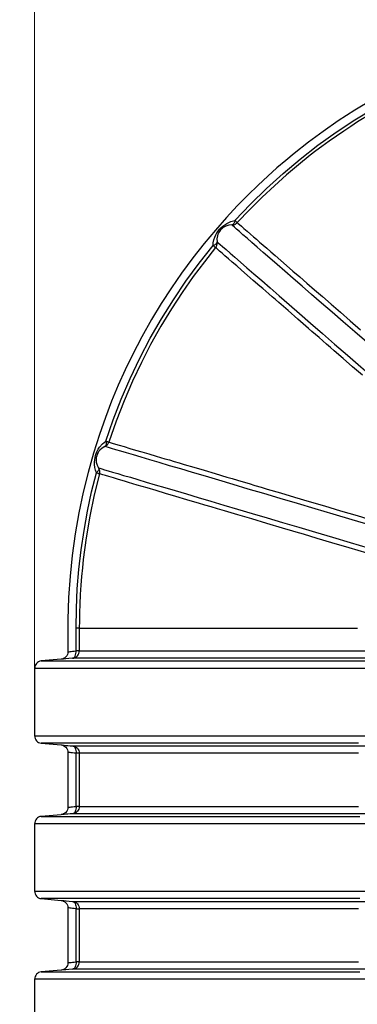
# Model space of a CAD drawing. Header units: millimetres. Extents: x 196 to 1773810, y -221320 to 153872.
# Tile 95 of 256: x 1114425 to 1114881, y -196312 to -194981. Entities that reach past the tile are written whole.
import ezdxf

# ---------------------------------------------------------------- set-up
doc = ezdxf.new("R2010")
doc.units = ezdxf.units.MM
doc.layers.get('Defpoints').update_dxf_attribs({"lineweight": 18})
doc.layers.add('00_Основной', color=163, linetype='Continuous', lineweight=40)
doc.layers.add('ТМ-размеры', color=25, linetype='Continuous', lineweight=20)
doc.styles.add('SFINKS', font='SFINKS.shx', dxfattribs={"width": 0.7, "oblique": 15})
doc.dimstyles.new('кира-50', dxfattribs={"dimtxt": 150, "dimasz": 40, "dimexe": 15, "dimexo": 0, "dimgap": 20, "dimtad": 1, "dimdec": 0, "dimrnd": 5, "dimdsep": 46, "dimtxsty": 'SFINKS', "dimblk1": 'OBLIQUE', "dimblk2": 'OBLIQUE', "dimsah": 1, "dimcen": 2.5, "dimclrd": 252, "dimclre": 252, "dimclrt": 252, "dimadec": 0, "dimazin": 0, "dimtfac": 1, "dimtdec": 0, "dimtofl": 0, "dimtmove": 0, "dimatfit": 3, "dimldrblk": 'OBLIQUE', "dimfxl": 15, "dimtfill": 1, "dimtolj": 1, "dimtzin": 0, "dimlwd": 20, "dimlwe": 20, "dimarcsym": 0})

# ---------------------------------------------------------------- blocks, each defined once
blk = doc.blocks.new('_Oblique')
at = {"color": 0, "linetype": 'ByBlock', "lineweight": -2}
blk.add_line((-0.5, -0.5), (0.5, 0.5), dxfattribs=at)
blk = doc.blocks.new('*D45')
at = {"layer": 'Defpoints', "color": 0, "linetype": 'ByBlock', "lineweight": 50, "transparency": 16777216}
for p in [(1116184.6, -194508.8), (1114444.5, -195856.8), (1116184.6, -195857.7)]:
    blk.add_point(p, dxfattribs=at)
at = {"layer": 'ТМ-размеры', "color": 252, "linetype": 'ByBlock', "lineweight": 20, "transparency": 16777216}
for p, q in [((1114444.5, -195856.8), (1114444.5, -194493.8)), ((1116184.6, -195857.7), (1116184.6, -194493.8)), ((1114444.5, -194508.8), (1116184.6, -194508.8))]:
    blk.add_line(p, q, dxfattribs=at)
at = {"layer": 'ТМ-размеры', "color": 252, "linetype": 'ByBlock', "lineweight": 20, "transparency": 16777216, "xscale": 40, "yscale": 40, "zscale": 40, "rotation": 180}
blk.add_blockref('_Oblique', (1114444.5, -194508.8), dxfattribs=at)
at = {"layer": 'ТМ-размеры', "color": 252, "linetype": 'ByBlock', "lineweight": 20, "transparency": 16777216, "xscale": 40, "yscale": 40, "zscale": 40}
blk.add_blockref('_Oblique', (1116184.6, -194508.8), dxfattribs=at)
at = {"layer": 'ТМ-размеры', "color": 252, "linetype": 'ByBlock', "transparency": 16777216, "insert": (1115314.6, -194413.8), "char_height": 150, "attachment_point": 5, "style": 'SFINKS', "bg_fill": 3, "box_fill_scale": 1.1, "bg_fill_color": 256, "bg_fill_true_color": 13158600, "bg_fill_transparency": 0}
blk.add_mtext('\\A1;1740', dxfattribs=at)

msp = doc.modelspace()

# ---------------------------------------------------------------- linework, layer by layer
at = {"layer": '00_Основной', "color": 252, "lineweight": 25, "ltscale": 10}
for p, q in [((1114480.7, -195845.4, 0.2), (1114453.8, -195847.7, 0.2)), ((1114444.6, -195857.7, 0.2), (1114444.6, -195948.8, 0.2)), ((1114453.8, -195958.8, 0.2), (1114480.5, -195961.1, 0.2)), ((1114480.5, -196055.4, 0.2), (1114453.8, -196057.7, 0.2)), ((1114444.6, -196067.7, 0.2), (1114444.6, -196158.8, 0.2)), ((1114453.8, -196168.8, 0.2), (1114480.7, -196171.2, 0.2)), ((1114480.7, -196265.4, 0.2), (1114453.8, -196267.7, 0.2)), ((1114444.6, -196277.7, 0.2), (1114444.6, -196368.8, 0.2))]:
    msp.add_line(p, q, dxfattribs=at)
at = {"layer": '00_Основной', "color": 252, "lineweight": 25, "ltscale": 10, "elevation": 0.2}
for points in [[(1114715.4, -195252.5), (1114736.3, -195230.6), (1114758, -195209.5), (1114780.5, -195189.2), (1114803.7, -195169.7), (1114827.7, -195151.1), (1114852.3, -195133.4), (1114877.5, -195116.7), (1114903.4, -195100.9), (1114929.8, -195086.1), (1114956.8, -195072.2)], [(1114958.7, -195076.2), (1114944.3, -195083.5), (1114929.3, -195091.4), (1114913.8, -195100), (1114897.8, -195109.4), (1114881.3, -195119.5), (1114871.9, -195125.6), (1114862.4, -195131.9), (1114852.7, -195138.5), (1114843, -195145.4), (1114833.1, -195152.6), (1114824.9, -195158.7), (1114817.3, -195164.5), (1114801.4, -195177.3), (1114785.1, -195191), (1114768.7, -195205.6), (1114752.1, -195221.2), (1114735.4, -195237.8), (1114718.6, -195255.5)], [(1114900.9, -195089.5), (1114877.6, -195103.6), (1114855.1, -195118.1), (1114834.5, -195132.4), (1114814.7, -195147), (1114795.6, -195162), (1114784.3, -195171.4), (1114772.3, -195181.6), (1114759.8, -195192.7), (1114746.7, -195204.9), (1114732.9, -195218.3), (1114718.6, -195232.9), (1114704, -195248.6), (1114689, -195265.5), (1114673.8, -195283.7), (1114658.5, -195303.2), (1114643.1, -195324), (1114629.5, -195343.8), (1114615.9, -195364.6), (1114602.6, -195386.6), (1114589.5, -195409.8), (1114576.8, -195434.2), (1114567.1, -195454.2), (1114557.8, -195474.9), (1114548.8, -195496.5), (1114540.3, -195518.7), (1114532.2, -195541.7), (1114524.2, -195566.9), (1114516.9, -195593), (1114510.3, -195619.8), (1114504.5, -195647.5), (1114499.5, -195676), (1114495.5, -195705.2), (1114492.6, -195733.3), (1114490.7, -195762.1), (1114489.7, -195791.5), (1114489.6, -195821.1), (1114489.6, -195835.4)], [(1114685.9, -195286.4), (1114686.2, -195282.6), (1114687, -195278.8), (1114688.3, -195275), (1114689.6, -195272.2), (1114691.1, -195269.5), (1114692.9, -195266.9), (1114694.8, -195264.4), (1114696.8, -195262.3), (1114699.1, -195260.2), (1114701.6, -195258.3), (1114704.4, -195256.5), (1114709.7, -195254), (1114715.4, -195252.5)], [(1114711.3, -195258.7), (1114707.1, -195259.1), (1114703.2, -195260.3), (1114701.2, -195261.2), (1114699.4, -195262.3), (1114697.6, -195263.7), (1114696, -195265.4), (1114694.5, -195267.3), (1114693.4, -195269.2), (1114692.5, -195271.2), (1114691.8, -195273.3), (1114691.2, -195277.4), (1114691.5, -195281.5)], [(1114715.4, -195252.5), (1114715.1, -195253.8), (1114714.7, -195255), (1114714.2, -195256.1), (1114713.7, -195257), (1114713.1, -195257.7), (1114712.5, -195258.3), (1114711.9, -195258.6), (1114711.3, -195258.7)], [(1114711.3, -195258.7), (1114712.3, -195258.7), (1114713.3, -195258.5), (1114714.3, -195258.3), (1114715.3, -195257.9), (1114716.2, -195257.4), (1114717.1, -195256.9), (1114717.9, -195256.2), (1114718.6, -195255.5)], [(1114893.5, -195417.2), (1114877.3, -195403.1), (1114861.8, -195389.6), (1114846.8, -195376.6), (1114832.6, -195364.2), (1114819.1, -195352.5), (1114806.3, -195341.4), (1114794.2, -195330.9), (1114782.9, -195321), (1114772.4, -195311.9), (1114762.7, -195303.4), (1114753.7, -195295.7), (1114745.6, -195288.6), (1114738.3, -195282.3), (1114731.9, -195276.7), (1114726.3, -195271.8), (1114721.5, -195267.7), (1114717.7, -195264.3), (1114714.7, -195261.7), (1114712.5, -195259.8), (1114711.3, -195258.7)], [(1114715.4, -195252.5), (1114716.1, -195253.1), (1114716.7, -195253.7), (1114717.2, -195254.2), (1114717.7, -195254.7), (1114718.1, -195255), (1114718.4, -195255.3), (1114718.5, -195255.4), (1114718.6, -195255.5)], [(1114718.6, -195255.5), (1114719.8, -195256.5), (1114721.6, -195258.1), (1114724.3, -195260.4), (1114727.7, -195263.4), (1114731.9, -195267), (1114736.7, -195271.3), (1114740.4, -195274.5), (1114744.4, -195278), (1114748.8, -195281.8), (1114753.5, -195285.8), (1114758.6, -195290.2), (1114764, -195295), (1114769.8, -195300), (1114777.3, -195306.5), (1114785.3, -195313.5), (1114793.9, -195321), (1114803.1, -195328.9), (1114812.8, -195337.4), (1114823.2, -195346.4), (1114833.6, -195355.4), (1114845.4, -195365.8), (1114858, -195376.7), (1114871.3, -195388.2), (1114885.3, -195400.5)], [(1114540.9, -195550.6), (1114550.9, -195522), (1114561.9, -195493.8), (1114573.9, -195465.9), (1114587, -195438.6), (1114601.1, -195411.8), (1114616.1, -195385.5), (1114632.2, -195359.8), (1114649.2, -195334.7), (1114667.1, -195310.2), (1114685.9, -195286.4)], [(1114689.3, -195289.3), (1114674.1, -195308.3), (1114659, -195328.5), (1114644.1, -195349.7), (1114629.5, -195372.1), (1114615.3, -195395.6), (1114601.5, -195420.2), (1114589, -195444.5), (1114577, -195469.9), (1114565.6, -195496.2), (1114555, -195523.6), (1114545.1, -195552)], [(1114685.9, -195286.4), (1114687.1, -195286), (1114688.2, -195285.4), (1114689.2, -195284.8), (1114690, -195284.2), (1114690.7, -195283.5), (1114691.2, -195282.9), (1114691.4, -195282.2), (1114691.5, -195281.5)], [(1114685.9, -195286.4), (1114686.6, -195287.1), (1114687.2, -195287.6), (1114687.8, -195288.1), (1114688.3, -195288.5), (1114688.7, -195288.8), (1114689, -195289), (1114689.2, -195289.2), (1114689.3, -195289.3)], [(1114689.3, -195289.3), (1114689.9, -195288.4), (1114690.4, -195287.5), (1114690.8, -195286.6), (1114691.2, -195285.6), (1114691.4, -195284.6), (1114691.5, -195283.6), (1114691.5, -195282.6), (1114691.5, -195281.5)], [(1114887.7, -195461.7), (1114874.5, -195450.3), (1114861.8, -195439.3), (1114849.7, -195428.7), (1114844.4, -195424.1), (1114839.3, -195419.6), (1114834.2, -195415.2), (1114829.2, -195410.9), (1114824.4, -195406.7), (1114819.6, -195402.6), (1114815, -195398.6), (1114800.6, -195386.1), (1114787.2, -195374.4), (1114774.8, -195363.6), (1114770.1, -195359.6), (1114765.6, -195355.7), (1114761.3, -195351.9), (1114757.1, -195348.2), (1114753, -195344.7), (1114749, -195341.2), (1114740.1, -195333.5), (1114731.9, -195326.4), (1114724.5, -195319.9), (1114717.8, -195314.1), (1114711.8, -195308.9), (1114706.6, -195304.3), (1114701.9, -195300.2), (1114698, -195296.8), (1114694.7, -195294), (1114692.2, -195291.8), (1114690.4, -195290.2), (1114689.3, -195289.3)], [(1114691.5, -195281.5), (1114692.9, -195282.8), (1114695.3, -195284.9), (1114698.8, -195287.9), (1114703.4, -195291.9), (1114708.9, -195296.7), (1114715.5, -195302.4), (1114723, -195309), (1114731.6, -195316.4), (1114741.1, -195324.7), (1114751.6, -195333.8), (1114763, -195343.7), (1114775.4, -195354.5), (1114788.6, -195366), (1114802.8, -195378.3), (1114817.7, -195391.3), (1114833.6, -195405.1), (1114850.2, -195419.5), (1114867.6, -195434.6), (1114885.7, -195450.3), (1114904.5, -195466.7)], [(1114528.2, -195593.7), (1114526.8, -195590.1), (1114526, -195586.3), (1114525.6, -195582.3), (1114525.6, -195579.2), (1114525.9, -195576.2), (1114526.4, -195573), (1114527.2, -195570), (1114528.1, -195567.2), (1114529.3, -195564.4), (1114530.8, -195561.6), (1114532.6, -195558.8), (1114536.4, -195554.3), (1114540.9, -195550.6)], [(1114540.9, -195550.6), (1114541.2, -195551.9), (1114541.3, -195553.2), (1114541.4, -195554.3), (1114541.3, -195555.4), (1114541.1, -195556.3), (1114540.7, -195557), (1114540.3, -195557.6), (1114539.8, -195558)], [(1114539.8, -195558), (1114540.7, -195557.5), (1114541.6, -195556.9), (1114542.4, -195556.3), (1114543.1, -195555.6), (1114543.7, -195554.8), (1114544.3, -195553.9), (1114544.8, -195553), (1114545.1, -195552)], [(1114540.9, -195550.6), (1114541.8, -195550.9), (1114542.6, -195551.2), (1114543.3, -195551.4), (1114543.9, -195551.6), (1114544.4, -195551.8), (1114544.8, -195551.9), (1114545, -195552), (1114545.1, -195552)], [(1114545.1, -195552), (1114546.8, -195552.5), (1114549.7, -195553.4), (1114553.9, -195554.6), (1114559.2, -195556.2), (1114565.8, -195558.1), (1114573.6, -195560.5), (1114581.2, -195562.7), (1114589.6, -195565.2), (1114598.9, -195568), (1114609.1, -195571), (1114614.8, -195572.7), (1114620.8, -195574.4), (1114626.9, -195576.2), (1114633.4, -195578.1), (1114640, -195580.1), (1114646.9, -195582.1), (1114660, -195586), (1114673.9, -195590.1), (1114688.7, -195594.5), (1114704.3, -195599.2), (1114711.6, -195601.3), (1114719.1, -195603.5), (1114726.7, -195605.8), (1114734.5, -195608.1), (1114742.5, -195610.5), (1114750.7, -195612.9), (1114759, -195615.4), (1114777, -195620.7), (1114795.9, -195626.3), (1114815.7, -195632.2), (1114836.4, -195638.3), (1114858, -195644.7), (1114880.5, -195651.3), (1114903.8, -195658.2)], [(1114539.8, -195558), (1114536.2, -195560), (1114533, -195562.7), (1114531.7, -195564.4), (1114530.5, -195566.2), (1114529.4, -195568.2), (1114528.6, -195570.4), (1114528.1, -195572.7), (1114527.8, -195575), (1114527.9, -195577.2), (1114528.1, -195579.3), (1114529.3, -195583.2), (1114531.2, -195586.9)], [(1114900, -195664.7), (1114873.8, -195657), (1114848.4, -195649.4), (1114823.7, -195642.1), (1114799.8, -195635), (1114776.8, -195628.2), (1114754.6, -195621.6), (1114733.4, -195615.4), (1114713.1, -195609.3), (1114693.8, -195603.6), (1114675.5, -195598.2), (1114658.3, -195593.1), (1114642.2, -195588.3), (1114627.1, -195583.9), (1114613.2, -195579.7), (1114600.4, -195575.9), (1114588.8, -195572.5), (1114578.3, -195569.4), (1114569.1, -195566.7), (1114561.1, -195564.3), (1114554.3, -195562.3), (1114548.8, -195560.7), (1114544.5, -195559.4), (1114541.5, -195558.5), (1114539.8, -195558)], [(1114500.7, -195803.3), (1114501.2, -195776.8), (1114502.4, -195750.4), (1114504.6, -195724), (1114507.6, -195697.6), (1114511.5, -195671.4), (1114516.2, -195645.4), (1114521.8, -195619.4), (1114528.2, -195593.7)], [(1114532.4, -195594.9), (1114525.4, -195623.3), (1114519.4, -195652), (1114514.4, -195681.2), (1114510.5, -195710.4), (1114509.3, -195721.9), (1114508.2, -195733.5), (1114507.2, -195745.2), (1114506.4, -195758), (1114505.8, -195770.9), (1114505.4, -195782.7), (1114505.2, -195793.5), (1114505.1, -195803.3)], [(1114531.2, -195586.9), (1114531.4, -195587.6), (1114531.5, -195588.3), (1114531.4, -195589.1), (1114531, -195590), (1114530.5, -195590.9), (1114529.9, -195591.8), (1114529.1, -195592.8), (1114528.2, -195593.7)], [(1114532.4, -195594.9), (1114532.3, -195594.8), (1114532.1, -195594.8), (1114531.7, -195594.7), (1114531.2, -195594.6), (1114530.6, -195594.4), (1114529.9, -195594.2), (1114529.1, -195594), (1114528.2, -195593.7)], [(1114531.2, -195586.9), (1114532.8, -195587.4), (1114535.5, -195588.2), (1114539.2, -195589.3), (1114544.1, -195590.7), (1114550, -195592.5), (1114557, -195594.6), (1114565, -195597), (1114574.1, -195599.6), (1114584.3, -195602.7), (1114595.4, -195606), (1114607.6, -195609.6), (1114620.7, -195613.4), (1114634.8, -195617.6), (1114649.9, -195622.1), (1114665.9, -195626.8), (1114682.8, -195631.8), (1114700.5, -195637.1), (1114719.1, -195642.6), (1114738.6, -195648.4), (1114758.9, -195654.4), (1114779.9, -195660.6), (1114801.7, -195667.1), (1114824.2, -195673.7), (1114847.4, -195680.6), (1114871.2, -195687.6), (1114895.6, -195694.9)], [(1114532.4, -195594.9), (1114532.7, -195593.9), (1114532.8, -195592.8), (1114532.8, -195591.8), (1114532.7, -195590.8), (1114532.4, -195589.8), (1114532.1, -195588.8), (1114531.7, -195587.8), (1114531.2, -195586.9)], [(1114894, -195702), (1114869.7, -195694.8), (1114846.4, -195687.9), (1114826.7, -195682.1), (1114807.9, -195676.5), (1114803.1, -195675), (1114798.3, -195673.6), (1114793.6, -195672.2), (1114789, -195670.9), (1114784.4, -195669.5), (1114779.8, -195668.2), (1114758.7, -195661.9), (1114738.5, -195655.9), (1114719.3, -195650.2), (1114701.2, -195644.9), (1114692, -195642.1), (1114683.2, -195639.5), (1114674.6, -195637), (1114666.3, -195634.5), (1114658.3, -195632.1), (1114650.5, -195629.8), (1114635.6, -195625.4), (1114621.7, -195621.3), (1114608.8, -195617.5), (1114597, -195614), (1114590.1, -195612), (1114583.5, -195610), (1114577.4, -195608.2), (1114571.7, -195606.5), (1114566.3, -195604.9), (1114558.2, -195602.5), (1114551.2, -195600.4), (1114545.2, -195598.7), (1114540.4, -195597.2), (1114536.7, -195596.1), (1114534, -195595.3), (1114532.4, -195594.9)], [(1114500.7, -195834.1), (1114500.7, -195818.7), (1114500.7, -195803.3)], [(1114505.1, -195803.3), (1114505, -195803.3), (1114504.8, -195803.3), (1114504.4, -195803.3), (1114503.9, -195803.3), (1114503.3, -195803.3), (1114502.5, -195803.3), (1114501.7, -195803.3), (1114500.7, -195803.3)], [(1114505.1, -195803.3), (1114505.1, -195820.5), (1114505.1, -195834.1)], [(1114505.1, -195803.3), (1114505.9, -195803.3), (1114507.1, -195803.3), (1114508.6, -195803.3), (1114510.5, -195803.3), (1114512.7, -195803.3), (1114515.3, -195803.3), (1114518.2, -195803.3), (1114521.5, -195803.3), (1114525.1, -195803.3), (1114529.1, -195803.3), (1114533.5, -195803.3), (1114538.1, -195803.3), (1114543.2, -195803.3), (1114548.6, -195803.3), (1114554.3, -195803.3), (1114560.3, -195803.3), (1114566.7, -195803.3), (1114573.4, -195803.3), (1114580.5, -195803.3), (1114587.9, -195803.3), (1114595.6, -195803.3), (1114603.6, -195803.3), (1114612, -195803.3), (1114620.6, -195803.3), (1114629.6, -195803.3), (1114638.9, -195803.3), (1114648.4, -195803.3), (1114658.3, -195803.3), (1114668.4, -195803.3), (1114678.9, -195803.3), (1114689.6, -195803.3), (1114700.6, -195803.3), (1114711.9, -195803.3), (1114723.5, -195803.3), (1114735.3, -195803.3), (1114747.3, -195803.3), (1114759.7, -195803.3), (1114772.2, -195803.3), (1114785, -195803.3), (1114798.1, -195803.3), (1114811.4, -195803.3), (1114824.9, -195803.3), (1114838.6, -195803.3), (1114852.5, -195803.3), (1114866.6, -195803.3), (1114881, -195803.3)], [(1114489.6, -195835.4), (1114489.5, -195837.1), (1114489, -195838.9), (1114488.2, -195840.6), (1114487, -195842.2), (1114485.6, -195843.5), (1114483.9, -195844.4), (1114482.2, -195845.1), (1114480.5, -195845.4)], [(1114489.6, -195835.4), (1114489.8, -195835.4), (1114490.4, -195835.3), (1114491.3, -195835.2), (1114492.6, -195835.1), (1114494.2, -195834.9), (1114496.1, -195834.6), (1114498.3, -195834.4), (1114500.7, -195834.1)], [(1114496, -195844), (1114497.9, -195843.7), (1114499.6, -195843.1), (1114501.2, -195842.1), (1114502.5, -195840.8), (1114503.6, -195839.4), (1114504.5, -195837.7), (1114505, -195835.9), (1114505.1, -195834.1)], [(1114496, -195844), (1114497, -195843.8), (1114498, -195843.2), (1114498.9, -195842.2), (1114499.6, -195841), (1114500.2, -195839.5), (1114500.5, -195837.8), (1114500.7, -195836), (1114500.7, -195834.1)], [(1114505.1, -195834.1), (1114505, -195834.1), (1114504.8, -195834.1), (1114504.4, -195834.1), (1114503.9, -195834.1), (1114503.3, -195834.1), (1114502.5, -195834.1), (1114501.7, -195834.1), (1114500.7, -195834.1)], [(1114505.1, -195834.1), (1114505.9, -195834.1), (1114507.1, -195834.1), (1114508.6, -195834.1), (1114510.4, -195834.1), (1114512.7, -195834.1), (1114515.2, -195834.1), (1114518.2, -195834.1), (1114521.4, -195834.1), (1114525.1, -195834.1), (1114529.1, -195834.1), (1114533.4, -195834.1), (1114538.1, -195834.1), (1114543.1, -195834.1), (1114548.4, -195834.1), (1114554.2, -195834.1), (1114560.2, -195834.1), (1114566.6, -195834.1), (1114573.3, -195834.1), (1114580.3, -195834.1), (1114587.7, -195834.1), (1114595.4, -195834.1), (1114603.4, -195834.1), (1114611.7, -195834.1), (1114620.3, -195834.1), (1114629.3, -195834.1), (1114638.5, -195834.1), (1114648.1, -195834.1), (1114657.9, -195834.1), (1114668, -195834.1), (1114678.5, -195834.1), (1114689.2, -195834.1), (1114700.1, -195834.1), (1114711.4, -195834.1), (1114722.9, -195834.1), (1114734.7, -195834.1), (1114746.7, -195834.1), (1114759, -195834.1), (1114771.6, -195834.1), (1114784.3, -195834.1), (1114797.3, -195834.1), (1114810.6, -195834.1), (1114824.1, -195834.1), (1114837.7, -195834.1), (1114851.6, -195834.1), (1114865.7, -195834.1), (1114880.1, -195834.1), (1114894.5, -195834.1)], [(1114453.8, -195847.7), (1114452, -195848), (1114450.2, -195848.7), (1114448.6, -195849.7), (1114447.3, -195850.9), (1114446.2, -195852.4), (1114445.3, -195854), (1114444.8, -195855.8), (1114444.6, -195857.7)], [(1114453.8, -195847.7), (1114453.9, -195847.7), (1114454.4, -195847.7), (1114455.2, -195847.7), (1114456.4, -195847.7), (1114458, -195847.7), (1114459.9, -195847.7), (1114462.2, -195847.7), (1114464.8, -195847.7), (1114467.7, -195847.7), (1114471.1, -195847.7), (1114474.7, -195847.7), (1114478.7, -195847.7), (1114483.1, -195847.7), (1114487.8, -195847.7), (1114492.9, -195847.7), (1114498.3, -195847.7), (1114504, -195847.7), (1114510.1, -195847.7), (1114516.5, -195847.7), (1114523.2, -195847.7), (1114530.3, -195847.7), (1114537.7, -195847.7), (1114545.4, -195847.7), (1114553.4, -195847.7), (1114561.7, -195847.7), (1114570.4, -195847.7), (1114579.4, -195847.7), (1114588.6, -195847.7), (1114598.2, -195847.7), (1114608.1, -195847.7), (1114618.2, -195847.7), (1114628.7, -195847.7), (1114639.4, -195847.7), (1114650.4, -195847.7), (1114661.7, -195847.7), (1114673.3, -195847.7), (1114685.1, -195847.7), (1114697.2, -195847.7), (1114709.5, -195847.7), (1114722.1, -195847.7), (1114735, -195847.7), (1114748.1, -195847.7), (1114761.4, -195847.7), (1114774.9, -195847.7), (1114788.7, -195847.7), (1114802.7, -195847.7), (1114816.9, -195847.7), (1114831.3, -195847.7), (1114845.9, -195847.7), (1114860.7, -195847.7), (1114875.7, -195847.7), (1114890.8, -195847.7)], [(1114496, -195844), (1114491, -195844.5), (1114486.9, -195844.8), (1114483.7, -195845.1), (1114481.6, -195845.3), (1114480.6, -195845.4), (1114480.7, -195845.4)], [(1114892.6, -195844), (1114878.1, -195844), (1114863.9, -195844), (1114849.8, -195844), (1114835.9, -195844), (1114822.3, -195844), (1114808.8, -195844), (1114795.6, -195844), (1114782.6, -195844), (1114769.8, -195844), (1114757.2, -195844), (1114744.9, -195844), (1114732.9, -195844), (1114721, -195844), (1114709.5, -195844), (1114698.2, -195844), (1114687.2, -195844), (1114676.4, -195844), (1114665.9, -195844), (1114655.7, -195844), (1114645.7, -195844), (1114636.1, -195844), (1114626.7, -195844), (1114617.7, -195844), (1114608.9, -195844), (1114600.5, -195844), (1114592.3, -195844), (1114584.5, -195844), (1114576.9, -195844), (1114569.7, -195844), (1114562.8, -195844), (1114556.2, -195844), (1114550, -195844), (1114544.1, -195844), (1114538.5, -195844), (1114533.2, -195844), (1114528.3, -195844), (1114523.7, -195844), (1114519.5, -195844), (1114515.6, -195844), (1114512, -195844), (1114508.8, -195844), (1114505.9, -195844), (1114503.4, -195844), (1114501.2, -195844), (1114499.4, -195844), (1114497.9, -195844), (1114496.8, -195844), (1114496, -195844)], [(1114895.6, -195857.7), (1114880.3, -195857.7), (1114865.1, -195857.7), (1114850.1, -195857.7), (1114835.3, -195857.7), (1114820.7, -195857.7), (1114806.3, -195857.7), (1114792.1, -195857.7), (1114778.1, -195857.7), (1114764.4, -195857.7), (1114750.9, -195857.7), (1114737.6, -195857.7), (1114724.5, -195857.7), (1114711.7, -195857.7), (1114699.1, -195857.7), (1114686.8, -195857.7), (1114674.7, -195857.7), (1114662.9, -195857.7), (1114651.4, -195857.7), (1114640.1, -195857.7), (1114629.1, -195857.7), (1114618.4, -195857.7), (1114608, -195857.7), (1114597.9, -195857.7), (1114588, -195857.7), (1114578.5, -195857.7), (1114569.3, -195857.7), (1114560.3, -195857.7), (1114551.7, -195857.7), (1114543.4, -195857.7), (1114535.4, -195857.7), (1114527.7, -195857.7), (1114520.4, -195857.7), (1114513.4, -195857.7), (1114506.7, -195857.7), (1114500.3, -195857.7), (1114494.3, -195857.7), (1114488.6, -195857.7), (1114483.2, -195857.7), (1114478.2, -195857.7), (1114473.5, -195857.7), (1114469.2, -195857.7), (1114465.2, -195857.7), (1114461.6, -195857.7), (1114458.3, -195857.7), (1114455.4, -195857.7), (1114452.8, -195857.7), (1114450.6, -195857.7), (1114448.7, -195857.7), (1114447.2, -195857.7), (1114446, -195857.7), (1114445.2, -195857.7), (1114444.7, -195857.7), (1114444.6, -195857.7)], [(1114444.6, -195948.8), (1114444.8, -195950.7), (1114445.3, -195952.5), (1114446.2, -195954.1), (1114447.3, -195955.6), (1114448.6, -195956.8), (1114450.2, -195957.8), (1114452, -195958.5), (1114453.8, -195958.8)], [(1114444.6, -195948.8), (1114444.8, -195948.8), (1114445.5, -195948.8), (1114446.9, -195948.8), (1114448.8, -195948.8), (1114451.4, -195948.8), (1114454.5, -195948.8), (1114458.2, -195948.8), (1114462.5, -195948.8), (1114467.5, -195948.8), (1114473, -195948.8), (1114479, -195948.8), (1114485.7, -195948.8), (1114492.9, -195948.8), (1114500.7, -195948.8), (1114509.1, -195948.8), (1114518, -195948.8), (1114527.5, -195948.8), (1114537.5, -195948.8), (1114548, -195948.8), (1114559.1, -195948.8), (1114570.7, -195948.8), (1114582.9, -195948.8), (1114595.5, -195948.8), (1114608.6, -195948.8), (1114622.2, -195948.8), (1114636.3, -195948.8), (1114650.9, -195948.8), (1114665.9, -195948.8), (1114681.4, -195948.8), (1114697.3, -195948.8), (1114713.6, -195948.8), (1114730.3, -195948.8), (1114747.5, -195948.8), (1114765, -195948.8), (1114783, -195948.8), (1114801.3, -195948.8), (1114819.9, -195948.8), (1114838.9, -195948.8), (1114858.2, -195948.8), (1114877.9, -195948.8), (1114897.8, -195948.8)], [(1114882.4, -195958.8), (1114863, -195958.8), (1114843.9, -195958.8), (1114825.1, -195958.8), (1114806.6, -195958.8), (1114788.5, -195958.8), (1114770.8, -195958.8), (1114753.4, -195958.8), (1114736.5, -195958.8), (1114719.9, -195958.8), (1114703.7, -195958.8), (1114688, -195958.8), (1114672.7, -195958.8), (1114657.8, -195958.8), (1114643.4, -195958.8), (1114629.5, -195958.8), (1114616, -195958.8), (1114603, -195958.8), (1114590.5, -195958.8), (1114578.5, -195958.8), (1114567.1, -195958.8), (1114556.1, -195958.8), (1114545.6, -195958.8), (1114535.7, -195958.8), (1114526.4, -195958.8), (1114517.5, -195958.8), (1114509.3, -195958.8), (1114501.6, -195958.8), (1114494.4, -195958.8), (1114487.8, -195958.8), (1114481.8, -195958.8), (1114476.3, -195958.8), (1114471.5, -195958.8), (1114467.2, -195958.8), (1114463.5, -195958.8), (1114460.4, -195958.8), (1114457.9, -195958.8), (1114456, -195958.8), (1114454.7, -195958.8), (1114453.9, -195958.8), (1114453.8, -195958.8)], [(1114480.5, -195961.1), (1114482.2, -195961.5), (1114483.9, -195962.1), (1114485.6, -195963.1), (1114487, -195964.3), (1114488.2, -195965.9), (1114489, -195967.6), (1114489.5, -195969.4), (1114489.6, -195971.1)], [(1114480.5, -195961.1), (1114480.5, -195961.1), (1114480.8, -195961.2), (1114481.6, -195961.2), (1114482.9, -195961.3), (1114484.6, -195961.5), (1114486.9, -195961.7), (1114489.6, -195961.9), (1114492.6, -195962.2), (1114496, -195962.5)], [(1114496, -195962.5), (1114497, -195962.5), (1114498.6, -195962.5), (1114500.7, -195962.5), (1114503.3, -195962.5), (1114506.4, -195962.5), (1114510.1, -195962.5), (1114514.3, -195962.5), (1114519, -195962.5), (1114524.3, -195962.5), (1114530, -195962.5), (1114536.3, -195962.5), (1114543.1, -195962.5), (1114550.4, -195962.5), (1114558.2, -195962.5), (1114566.5, -195962.5), (1114575.3, -195962.5), (1114584.5, -195962.5), (1114594.2, -195962.5), (1114604.5, -195962.5), (1114615.1, -195962.5), (1114626.3, -195962.5), (1114637.9, -195962.5), (1114649.9, -195962.5), (1114662.3, -195962.5), (1114675.2, -195962.5), (1114688.6, -195962.5), (1114702.3, -195962.5), (1114716.4, -195962.5), (1114730.9, -195962.5), (1114745.8, -195962.5), (1114761.1, -195962.5), (1114776.7, -195962.5), (1114792.7, -195962.5), (1114809, -195962.5), (1114825.6, -195962.5), (1114842.6, -195962.5), (1114859.9, -195962.5), (1114877.5, -195962.5), (1114895.3, -195962.5)], [(1114496, -195962.5), (1114497.9, -195962.8), (1114499.6, -195963.5), (1114501.2, -195964.4), (1114502.5, -195965.7), (1114503.6, -195967.1), (1114504.5, -195968.8), (1114505, -195970.6), (1114505.1, -195972.4)], [(1114496, -195962.5), (1114497, -195962.7), (1114498, -195963.4), (1114498.9, -195964.3), (1114499.6, -195965.5), (1114500.2, -195967), (1114500.5, -195968.7), (1114500.7, -195970.5), (1114500.7, -195972.4)], [(1114489.6, -195971.1), (1114489.6, -196008.3), (1114489.6, -196045.4)], [(1114500.7, -195972.4), (1114498.3, -195972.1), (1114496.1, -195971.9), (1114494.2, -195971.6), (1114492.6, -195971.5), (1114491.3, -195971.3), (1114490.4, -195971.2), (1114489.8, -195971.1), (1114489.6, -195971.1), (1114489.6, -195971.1)], [(1114505.1, -195972.4), (1114505, -195972.4), (1114504.8, -195972.4), (1114504.4, -195972.4), (1114503.9, -195972.4), (1114503.3, -195972.4), (1114502.5, -195972.4), (1114501.7, -195972.4), (1114500.7, -195972.4)], [(1114500.7, -196044.1), (1114500.7, -196004), (1114500.7, -195972.4)], [(1114882.4, -195972.4), (1114865, -195972.4), (1114847.9, -195972.4), (1114831.1, -195972.4), (1114814.6, -195972.4), (1114798.5, -195972.4), (1114782.7, -195972.4), (1114767.2, -195972.4), (1114752.1, -195972.4), (1114737.4, -195972.4), (1114723.1, -195972.4), (1114709.1, -195972.4), (1114695.5, -195972.4), (1114682.4, -195972.4), (1114669.6, -195972.4), (1114657.3, -195972.4), (1114645.4, -195972.4), (1114633.9, -195972.4), (1114622.9, -195972.4), (1114612.4, -195972.4), (1114602.3, -195972.4), (1114592.6, -195972.4), (1114583.5, -195972.4), (1114574.8, -195972.4), (1114566.6, -195972.4), (1114558.9, -195972.4), (1114551.7, -195972.4), (1114545, -195972.4), (1114538.8, -195972.4), (1114533.1, -195972.4), (1114527.9, -195972.4), (1114523.2, -195972.4), (1114519.1, -195972.4), (1114515.4, -195972.4), (1114512.3, -195972.4), (1114509.7, -195972.4), (1114507.7, -195972.4), (1114506.2, -195972.4), (1114505.1, -195972.4)], [(1114505.1, -195972.4), (1114505.1, -196012.6), (1114505.1, -196044.1)], [(1114489.6, -196045.4), (1114489.5, -196047.1), (1114489, -196048.9), (1114488.2, -196050.6), (1114487, -196052.2), (1114485.6, -196053.5), (1114483.9, -196054.4), (1114482.2, -196055.1), (1114480.5, -196055.4)], [(1114489.6, -196045.4), (1114489.8, -196045.4), (1114490.4, -196045.3), (1114491.3, -196045.2), (1114492.6, -196045.1), (1114494.2, -196044.9), (1114496.1, -196044.6), (1114498.3, -196044.4), (1114500.7, -196044.1)], [(1114505.1, -196044.1), (1114505, -196045.9), (1114504.5, -196047.7), (1114503.6, -196049.4), (1114502.5, -196050.8), (1114501.2, -196052.1), (1114499.6, -196053.1), (1114497.9, -196053.7), (1114496, -196054.1)], [(1114500.7, -196044.1), (1114500.7, -196046), (1114500.5, -196047.8), (1114500.2, -196049.5), (1114499.6, -196051), (1114498.9, -196052.2), (1114498, -196053.2), (1114497, -196053.8), (1114496, -196054.1)], [(1114505.1, -196044.1), (1114505, -196044.1), (1114504.8, -196044.1), (1114504.4, -196044.1), (1114503.9, -196044.1), (1114503.3, -196044.1), (1114502.5, -196044.1), (1114501.7, -196044.1), (1114500.7, -196044.1)], [(1114505.1, -196044.1), (1114506.2, -196044.1), (1114507.7, -196044.1), (1114509.7, -196044.1), (1114512.3, -196044.1), (1114515.4, -196044.1), (1114519.1, -196044.1), (1114523.2, -196044.1), (1114527.9, -196044.1), (1114533.1, -196044.1), (1114538.8, -196044.1), (1114545, -196044.1), (1114551.7, -196044.1), (1114558.9, -196044.1), (1114566.6, -196044.1), (1114574.8, -196044.1), (1114583.5, -196044.1), (1114592.6, -196044.1), (1114602.3, -196044.1), (1114612.4, -196044.1), (1114622.9, -196044.1), (1114633.9, -196044.1), (1114645.4, -196044.1), (1114657.3, -196044.1), (1114669.6, -196044.1), (1114682.4, -196044.1), (1114695.5, -196044.1), (1114709.1, -196044.1), (1114723.1, -196044.1), (1114737.4, -196044.1), (1114752.1, -196044.1), (1114767.2, -196044.1), (1114782.7, -196044.1), (1114798.5, -196044.1), (1114814.6, -196044.1), (1114831.1, -196044.1), (1114847.9, -196044.1), (1114865, -196044.1), (1114882.4, -196044.1)], [(1114453.8, -196057.7), (1114452, -196058), (1114450.2, -196058.7), (1114448.6, -196059.7), (1114447.3, -196060.9), (1114446.2, -196062.4), (1114445.3, -196064), (1114444.8, -196065.8), (1114444.6, -196067.7)], [(1114453.8, -196057.7), (1114454.1, -196057.7), (1114454.9, -196057.7), (1114456.4, -196057.7), (1114458.5, -196057.7), (1114461.1, -196057.7), (1114464.4, -196057.7), (1114468.2, -196057.7), (1114472.6, -196057.7), (1114477.6, -196057.7), (1114483.1, -196057.7), (1114489.2, -196057.7), (1114495.9, -196057.7), (1114503.1, -196057.7), (1114510.9, -196057.7), (1114519.3, -196057.7), (1114528.2, -196057.7), (1114537.6, -196057.7), (1114547.6, -196057.7), (1114558.1, -196057.7), (1114569.1, -196057.7), (1114580.6, -196057.7), (1114592.7, -196057.7), (1114605.2, -196057.7), (1114618.2, -196057.7), (1114631.7, -196057.7), (1114645.6, -196057.7), (1114660, -196057.7), (1114674.9, -196057.7), (1114690.2, -196057.7), (1114705.9, -196057.7), (1114722.1, -196057.7), (1114738.6, -196057.7), (1114755.6, -196057.7), (1114772.9, -196057.7), (1114790.6, -196057.7), (1114808.6, -196057.7), (1114827, -196057.7), (1114845.8, -196057.7), (1114864.8, -196057.7), (1114884.2, -196057.7)], [(1114496, -196054.1), (1114492.6, -196054.3), (1114489.5, -196054.6), (1114486.9, -196054.8), (1114484.6, -196055), (1114482.9, -196055.2), (1114481.6, -196055.3), (1114480.8, -196055.3), (1114480.5, -196055.4)], [(1114895.3, -196054.1), (1114877.5, -196054.1), (1114859.9, -196054.1), (1114842.6, -196054.1), (1114825.6, -196054.1), (1114809, -196054.1), (1114792.7, -196054.1), (1114776.7, -196054.1), (1114761.1, -196054.1), (1114745.8, -196054.1), (1114730.9, -196054.1), (1114716.4, -196054.1), (1114702.3, -196054.1), (1114688.6, -196054.1), (1114675.2, -196054.1), (1114662.3, -196054.1), (1114649.9, -196054.1), (1114637.9, -196054.1), (1114626.3, -196054.1), (1114615.1, -196054.1), (1114604.5, -196054.1), (1114594.2, -196054.1), (1114584.5, -196054.1), (1114575.3, -196054.1), (1114566.5, -196054.1), (1114558.2, -196054.1), (1114550.4, -196054.1), (1114543.1, -196054.1), (1114536.3, -196054.1), (1114530, -196054.1), (1114524.3, -196054.1), (1114519, -196054.1), (1114514.3, -196054.1), (1114510.1, -196054.1), (1114506.4, -196054.1), (1114503.3, -196054.1), (1114500.7, -196054.1), (1114498.6, -196054.1), (1114497, -196054.1), (1114496, -196054.1)], [(1114899.5, -196067.7), (1114879.6, -196067.7), (1114860.1, -196067.7), (1114840.8, -196067.7), (1114821.9, -196067.7), (1114803.3, -196067.7), (1114785, -196067.7), (1114767.1, -196067.7), (1114749.6, -196067.7), (1114732.5, -196067.7), (1114715.8, -196067.7), (1114699.5, -196067.7), (1114683.6, -196067.7), (1114668.1, -196067.7), (1114653.1, -196067.7), (1114638.5, -196067.7), (1114624.4, -196067.7), (1114610.8, -196067.7), (1114597.6, -196067.7), (1114585, -196067.7), (1114572.8, -196067.7), (1114561.2, -196067.7), (1114550.1, -196067.7), (1114539.5, -196067.7), (1114529.4, -196067.7), (1114519.9, -196067.7), (1114510.9, -196067.7), (1114502.4, -196067.7), (1114494.5, -196067.7), (1114487.2, -196067.7), (1114480.5, -196067.7), (1114474.3, -196067.7), (1114468.7, -196067.7), (1114463.6, -196067.7), (1114459.2, -196067.7), (1114455.4, -196067.7), (1114452.1, -196067.7), (1114449.4, -196067.7), (1114447.3, -196067.7), (1114445.8, -196067.7), (1114444.9, -196067.7), (1114444.6, -196067.7)], [(1114444.6, -196158.8), (1114444.8, -196160.7), (1114445.3, -196162.5), (1114446.2, -196164.1), (1114447.3, -196165.6), (1114448.6, -196166.8), (1114450.2, -196167.8), (1114452, -196168.5), (1114453.8, -196168.8)], [(1114444.6, -196158.8), (1114444.9, -196158.8), (1114445.8, -196158.8), (1114447.3, -196158.8), (1114449.4, -196158.8), (1114452.1, -196158.8), (1114455.4, -196158.8), (1114459.2, -196158.8), (1114463.6, -196158.8), (1114468.7, -196158.8), (1114474.3, -196158.8), (1114480.5, -196158.8), (1114487.2, -196158.8), (1114494.5, -196158.8), (1114502.4, -196158.8), (1114510.9, -196158.8), (1114519.9, -196158.8), (1114529.4, -196158.8), (1114539.5, -196158.8), (1114550.1, -196158.8), (1114561.2, -196158.8), (1114572.8, -196158.8), (1114585, -196158.8), (1114597.6, -196158.8), (1114610.8, -196158.8), (1114624.4, -196158.8), (1114638.5, -196158.8), (1114653.1, -196158.8), (1114668.1, -196158.8), (1114683.6, -196158.8), (1114699.5, -196158.8), (1114715.8, -196158.8), (1114732.5, -196158.8), (1114749.6, -196158.8), (1114767.1, -196158.8), (1114785, -196158.8), (1114803.3, -196158.8), (1114821.9, -196158.8), (1114840.8, -196158.8), (1114860.1, -196158.8), (1114879.6, -196158.8), (1114899.5, -196158.8)], [(1114884.2, -196168.8), (1114864.8, -196168.8), (1114845.8, -196168.8), (1114827, -196168.8), (1114808.6, -196168.8), (1114790.6, -196168.8), (1114772.9, -196168.8), (1114755.6, -196168.8), (1114738.6, -196168.8), (1114722.1, -196168.8), (1114705.9, -196168.8), (1114690.2, -196168.8), (1114674.9, -196168.8), (1114660, -196168.8), (1114645.6, -196168.8), (1114631.7, -196168.8), (1114618.2, -196168.8), (1114605.2, -196168.8), (1114592.7, -196168.8), (1114580.6, -196168.8), (1114569.1, -196168.8), (1114558.1, -196168.8), (1114547.6, -196168.8), (1114537.6, -196168.8), (1114528.2, -196168.8), (1114519.3, -196168.8), (1114510.9, -196168.8), (1114503.1, -196168.8), (1114495.9, -196168.8), (1114489.2, -196168.8), (1114483.1, -196168.8), (1114477.6, -196168.8), (1114472.6, -196168.8), (1114468.2, -196168.8), (1114464.4, -196168.8), (1114461.1, -196168.8), (1114458.5, -196168.8), (1114456.4, -196168.8), (1114454.9, -196168.8), (1114454.1, -196168.8), (1114453.8, -196168.8)], [(1114480.5, -196171.1), (1114482.2, -196171.4), (1114483.9, -196172.1), (1114485.6, -196173.1), (1114487, -196174.3), (1114488.2, -196175.9), (1114489, -196177.6), (1114489.5, -196179.4), (1114489.6, -196181.1)], [(1114480.7, -196171.2), (1114480.8, -196171.2), (1114482, -196171.3), (1114484.2, -196171.5), (1114487.3, -196171.7), (1114491.3, -196172.1), (1114496, -196172.5)], [(1114489.6, -196181.1), (1114489.6, -196218.3), (1114489.6, -196255.4)], [(1114500.7, -196182.4), (1114498.3, -196182.1), (1114496.1, -196181.9), (1114494.2, -196181.6), (1114492.6, -196181.5), (1114491.3, -196181.3), (1114490.4, -196181.2), (1114489.8, -196181.1), (1114489.6, -196181.1), (1114489.6, -196181.1)], [(1114496, -196172.5), (1114497, -196172.5), (1114498.6, -196172.5), (1114500.7, -196172.5), (1114503.3, -196172.5), (1114506.4, -196172.5), (1114510.1, -196172.5), (1114514.3, -196172.5), (1114519, -196172.5), (1114524.3, -196172.5), (1114530, -196172.5), (1114536.3, -196172.5), (1114543.1, -196172.5), (1114550.4, -196172.5), (1114558.2, -196172.5), (1114566.5, -196172.5), (1114575.3, -196172.5), (1114584.5, -196172.5), (1114594.2, -196172.5), (1114604.5, -196172.5), (1114615.1, -196172.5), (1114626.3, -196172.5), (1114637.9, -196172.5), (1114649.9, -196172.5), (1114662.3, -196172.5), (1114675.2, -196172.5), (1114688.6, -196172.5), (1114702.3, -196172.5), (1114716.4, -196172.5), (1114730.9, -196172.5), (1114745.8, -196172.5), (1114761.1, -196172.5), (1114776.7, -196172.5), (1114792.7, -196172.5), (1114809, -196172.5), (1114825.6, -196172.5), (1114842.6, -196172.5), (1114859.9, -196172.5), (1114877.5, -196172.5), (1114895.3, -196172.5)], [(1114496, -196172.5), (1114497.9, -196172.8), (1114499.6, -196173.4), (1114501.2, -196174.4), (1114502.5, -196175.7), (1114503.6, -196177.1), (1114504.5, -196178.8), (1114505, -196180.6), (1114505.1, -196182.4)], [(1114496, -196172.5), (1114497, -196172.7), (1114498, -196173.4), (1114498.9, -196174.3), (1114499.6, -196175.5), (1114500.2, -196177), (1114500.5, -196178.7), (1114500.7, -196180.5), (1114500.7, -196182.4)], [(1114500.7, -196182.4), (1114501.7, -196182.4), (1114502.5, -196182.4), (1114503.3, -196182.4), (1114503.9, -196182.4), (1114504.4, -196182.4), (1114504.8, -196182.4), (1114505, -196182.4), (1114505.1, -196182.4)], [(1114500.7, -196254.1), (1114500.7, -196214), (1114500.7, -196182.4)], [(1114882.4, -196182.4), (1114865, -196182.4), (1114847.9, -196182.4), (1114831.1, -196182.4), (1114814.6, -196182.4), (1114798.5, -196182.4), (1114782.7, -196182.4), (1114767.2, -196182.4), (1114752.1, -196182.4), (1114737.4, -196182.4), (1114723.1, -196182.4), (1114709.1, -196182.4), (1114695.5, -196182.4), (1114682.4, -196182.4), (1114669.6, -196182.4), (1114657.3, -196182.4), (1114645.4, -196182.4), (1114633.9, -196182.4), (1114622.9, -196182.4), (1114612.4, -196182.4), (1114602.3, -196182.4), (1114592.6, -196182.4), (1114583.5, -196182.4), (1114574.8, -196182.4), (1114566.6, -196182.4), (1114558.9, -196182.4), (1114551.7, -196182.4), (1114545, -196182.4), (1114538.8, -196182.4), (1114533.1, -196182.4), (1114527.9, -196182.4), (1114523.2, -196182.4), (1114519.1, -196182.4), (1114515.4, -196182.4), (1114512.3, -196182.4), (1114509.7, -196182.4), (1114507.7, -196182.4), (1114506.2, -196182.4), (1114505.1, -196182.4)], [(1114505.1, -196182.4), (1114505.1, -196222.6), (1114505.1, -196254.1)], [(1114489.6, -196255.4), (1114489.5, -196257.1), (1114489, -196258.9), (1114488.2, -196260.6), (1114487, -196262.2), (1114485.6, -196263.5), (1114483.9, -196264.4), (1114482.2, -196265.1), (1114480.5, -196265.4)], [(1114489.6, -196255.4), (1114489.8, -196255.4), (1114490.4, -196255.3), (1114491.3, -196255.2), (1114492.6, -196255.1), (1114494.2, -196254.9), (1114496.1, -196254.6), (1114498.3, -196254.4), (1114500.7, -196254.1)], [(1114496, -196264.1), (1114497.9, -196263.7), (1114499.6, -196263.1), (1114501.2, -196262.1), (1114502.5, -196260.8), (1114503.6, -196259.4), (1114504.5, -196257.7), (1114505, -196255.9), (1114505.1, -196254.1)], [(1114500.7, -196254.1), (1114500.7, -196256), (1114500.5, -196257.8), (1114500.2, -196259.5), (1114499.6, -196261), (1114498.9, -196262.2), (1114498, -196263.1), (1114497, -196263.8), (1114496, -196264.1)], [(1114505.1, -196254.1), (1114505, -196254.1), (1114504.8, -196254.1), (1114504.4, -196254.1), (1114503.9, -196254.1), (1114503.3, -196254.1), (1114502.5, -196254.1), (1114501.7, -196254.1), (1114500.7, -196254.1)], [(1114505.1, -196254.1), (1114506.2, -196254.1), (1114507.7, -196254.1), (1114509.7, -196254.1), (1114512.3, -196254.1), (1114515.4, -196254.1), (1114519.1, -196254.1), (1114523.2, -196254.1), (1114527.9, -196254.1), (1114533.1, -196254.1), (1114538.8, -196254.1), (1114545, -196254.1), (1114551.7, -196254.1), (1114558.9, -196254.1), (1114566.6, -196254.1), (1114574.8, -196254.1), (1114583.5, -196254.1), (1114592.6, -196254.1), (1114602.3, -196254.1), (1114612.4, -196254.1), (1114622.9, -196254.1), (1114633.9, -196254.1), (1114645.4, -196254.1), (1114657.3, -196254.1), (1114669.6, -196254.1), (1114682.4, -196254.1), (1114695.5, -196254.1), (1114709.1, -196254.1), (1114723.1, -196254.1), (1114737.4, -196254.1), (1114752.1, -196254.1), (1114767.2, -196254.1), (1114782.7, -196254.1), (1114798.5, -196254.1), (1114814.6, -196254.1), (1114831.1, -196254.1), (1114847.9, -196254.1), (1114865, -196254.1), (1114882.4, -196254.1)], [(1114453.8, -196267.7), (1114452, -196268), (1114450.2, -196268.7), (1114448.6, -196269.7), (1114447.3, -196270.9), (1114446.2, -196272.4), (1114445.3, -196274), (1114444.8, -196275.8), (1114444.6, -196277.7)], [(1114453.8, -196267.7), (1114454.1, -196267.7), (1114454.9, -196267.7), (1114456.4, -196267.7), (1114458.5, -196267.7), (1114461.1, -196267.7), (1114464.4, -196267.7), (1114468.2, -196267.7), (1114472.6, -196267.7), (1114477.6, -196267.7), (1114483.1, -196267.7), (1114489.2, -196267.7), (1114495.9, -196267.7), (1114503.1, -196267.7), (1114510.9, -196267.7), (1114519.3, -196267.7), (1114528.2, -196267.7), (1114537.6, -196267.7), (1114547.6, -196267.7), (1114558.1, -196267.7), (1114569.1, -196267.7), (1114580.6, -196267.7), (1114592.7, -196267.7), (1114605.2, -196267.7), (1114618.2, -196267.7), (1114631.7, -196267.7), (1114645.6, -196267.7), (1114660, -196267.7), (1114674.9, -196267.7), (1114690.2, -196267.7), (1114705.9, -196267.7), (1114722.1, -196267.7), (1114738.6, -196267.7), (1114755.6, -196267.7), (1114772.9, -196267.7), (1114790.6, -196267.7), (1114808.6, -196267.7), (1114827, -196267.7), (1114845.8, -196267.7), (1114864.8, -196267.7), (1114884.2, -196267.7)], [(1114496, -196264.1), (1114491, -196264.5), (1114486.9, -196264.8), (1114483.7, -196265.1), (1114481.6, -196265.3), (1114480.6, -196265.4), (1114480.7, -196265.4)], [(1114895.3, -196264.1), (1114877.5, -196264.1), (1114859.9, -196264.1), (1114842.6, -196264.1), (1114825.6, -196264.1), (1114809, -196264.1), (1114792.7, -196264.1), (1114776.7, -196264.1), (1114761.1, -196264.1), (1114745.8, -196264.1), (1114730.9, -196264.1), (1114716.4, -196264.1), (1114702.3, -196264.1), (1114688.6, -196264.1), (1114675.2, -196264.1), (1114662.3, -196264.1), (1114649.9, -196264.1), (1114637.9, -196264.1), (1114626.3, -196264.1), (1114615.1, -196264.1), (1114604.5, -196264.1), (1114594.2, -196264.1), (1114584.5, -196264.1), (1114575.3, -196264.1), (1114566.5, -196264.1), (1114558.2, -196264.1), (1114550.4, -196264.1), (1114543.1, -196264.1), (1114536.3, -196264.1), (1114530, -196264.1), (1114524.3, -196264.1), (1114519, -196264.1), (1114514.3, -196264.1), (1114510.1, -196264.1), (1114506.4, -196264.1), (1114503.3, -196264.1), (1114500.7, -196264.1), (1114498.6, -196264.1), (1114497, -196264.1), (1114496, -196264.1)], [(1114899.5, -196277.7), (1114879.6, -196277.7), (1114860.1, -196277.7), (1114840.8, -196277.7), (1114821.9, -196277.7), (1114803.3, -196277.7), (1114785, -196277.7), (1114767.1, -196277.7), (1114749.6, -196277.7), (1114732.5, -196277.7), (1114715.8, -196277.7), (1114699.5, -196277.7), (1114683.6, -196277.7), (1114668.1, -196277.7), (1114653.1, -196277.7), (1114638.5, -196277.7), (1114624.4, -196277.7), (1114610.8, -196277.7), (1114597.6, -196277.7), (1114585, -196277.7), (1114572.8, -196277.7), (1114561.2, -196277.7), (1114550.1, -196277.7), (1114539.5, -196277.7), (1114529.4, -196277.7), (1114519.9, -196277.7), (1114510.9, -196277.7), (1114502.4, -196277.7), (1114494.5, -196277.7), (1114487.2, -196277.7), (1114480.5, -196277.7), (1114474.3, -196277.7), (1114468.7, -196277.7), (1114463.6, -196277.7), (1114459.2, -196277.7), (1114455.4, -196277.7), (1114452.1, -196277.7), (1114449.4, -196277.7), (1114447.3, -196277.7), (1114445.8, -196277.7), (1114444.9, -196277.7), (1114444.6, -196277.7)]]:
    msp.add_lwpolyline(points, dxfattribs=at)

# ---------------------------------------------------------------- next in the draw order: dimensions: what is measured, and where the dimension line sits
at = {"layer": 'ТМ-размеры', "color": 3, "linetype": 'ByBlock'}
dim = msp.add_linear_dim(base=(1116184.6, -194508.8, 0.2), p1=(1114444.5, -195856.8, 0.2), p2=(1116184.6, -195857.7, 0.2), dimstyle='кира-50', dxfattribs=at)
dim.commit()
dim.dimension.update_dxf_attribs({"geometry": '*D45', "text_midpoint": (1115314.6, -194508.8, 0.2), "dimtype": 160})

doc.saveas('drawing.dxf')
